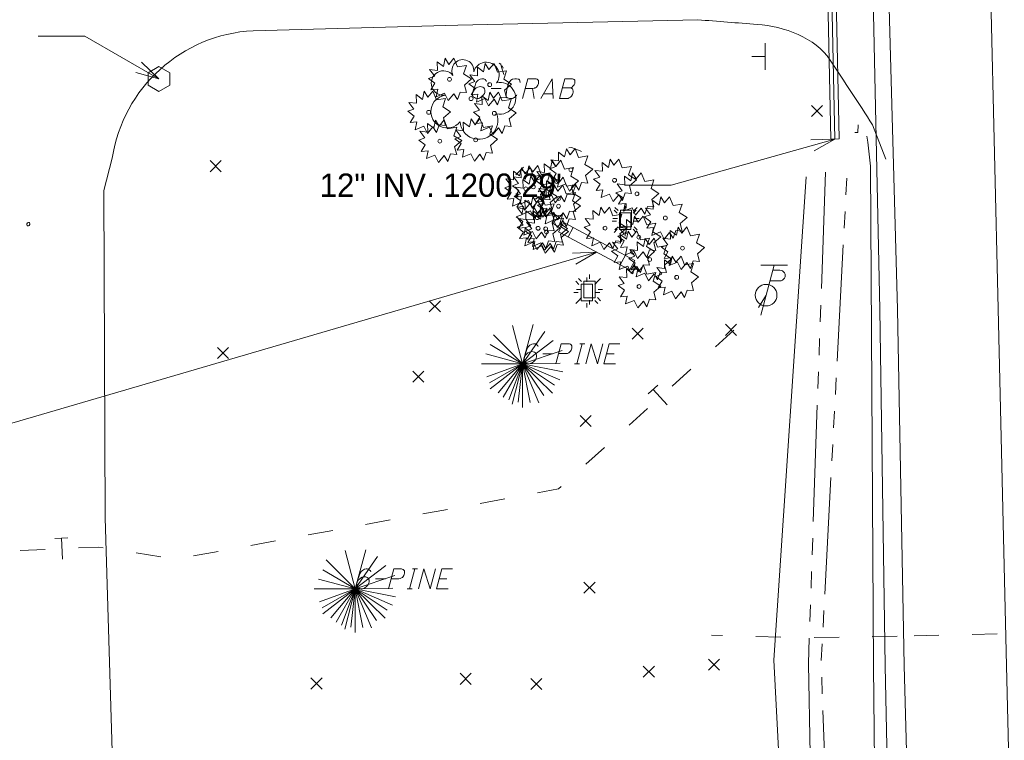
# Model space of a CAD drawing. Extents: x 2286160 to 2289356, y 637815 to 640647.
# Tile 17 of 52: x 2287262 to 2287380, y 639088 to 639175. Entities that reach past the tile are written whole.
import ezdxf

# ---------------------------------------------------------------- set-up
doc = ezdxf.new("R2010")
doc.units = 0
doc.header["$LTSCALE"] = 20
doc.header["$MEASUREMENT"] = 0
for name, pattern in [('DGN Style 1', [38.965558, 0.064835, -38.900723]), ('DGN Style 2', [64.834538, 38.900723, -25.933815]), ('DGN Style 3', [90.768354, 64.834538, -25.933815]), ('DGN Style 4', [103.800096, 51.867631, -25.933815, 0.064835, -25.933815]), ('DGN Style 5', [45.384177, 19.450361, -25.933815]), ('stream', [1.4, 0.7, -0.1, 0.1, -0.1, 0.1, -0.1, 0.1, -0.1])]:
    doc.linetypes.add(name, pattern=pattern)
for name, color, linetype, lineweight, true_color in [('DR_X_Ditch', 7, 'stream', 0, 0x40e0d0), ('DR_X_Headwall', 7, 'DGN Style 1', 0, 0x00ffa1), ('DR_X_Storm_Sewer', 7, 'DGN Style 5', 0, 0x87cefa), ('SN_X_Private', 7, 'Continuous', 0, 0xffd600), ('SV_X_Top_of_Bank', 7, 'DGN Style 2', 0, 0x548754), ('UT_X_Telecom', 7, 'Continuous', 0, 0xff8000)]:
    doc.layers.add(name, color=color, linetype=linetype, lineweight=lineweight, true_color=true_color)
for name, color, linetype, lineweight in [('DR_X_Text', 7, 'Continuous', 0), ('PM_X_Edge_Line', 2, 'Continuous', 0), ('PV_X_COP', 4, 'DGN Style 4', 0), ('PV_X_Driveway', 7, 'DGN Style 5', 0), ('PV_X_EOP', 7, 'DGN Style 3', 0), ('RD_X_Cells', 7, 'Continuous', 0), ('RD_X_Text', 7, 'Continuous', 0), ('SN_X_Public', 3, 'Continuous', 0), ('SN_X_Text', 7, 'Continuous', 0), ('SV_X_Random_Point', 7, 'Continuous', 0), ('UT_X_Gas', 2, 'Continuous', 0), ('UT_X_Misc_Cells', 7, 'Continuous', 0), ('VG_X_Cells', 3, 'Continuous', 0), ('VG_X_Flower_Bed', 3, 'DGN Style 1', 0), ('VG_X_Text', 7, 'Continuous', 0)]:
    doc.layers.add(name, color=color, linetype=linetype, lineweight=lineweight)
doc.styles.add('Slanted-Normal LS 0.50', font='font31.shx', dxfattribs={"height": 0.14})

# ---------------------------------------------------------------- blocks, each defined once
blk = doc.blocks.new('X_122')
at = {"layer": 'SV_X_Random_Point'}
for p, q in [((-0.067, -0.067), (0.067, 0.067)), ((-0.067, 0.067), (0.067, -0.067))]:
    blk.add_line(p, q, dxfattribs=at)
blk = doc.blocks.new('X_146')
at = {"layer": 'SV_X_Random_Point'}
for p, q in [((-0.067, -0.067), (0.067, 0.067)), ((-0.067, 0.067), (0.067, -0.067))]:
    blk.add_line(p, q, dxfattribs=at)
blk = doc.blocks.new('X_147')
at = {"layer": 'SV_X_Random_Point'}
for p, q in [((-0.067, -0.067), (0.067, 0.067)), ((-0.067, 0.067), (0.067, -0.067))]:
    blk.add_line(p, q, dxfattribs=at)
blk = doc.blocks.new('X_148')
at = {"layer": 'SV_X_Random_Point'}
for p, q in [((-0.067, -0.067), (0.067, 0.067)), ((-0.067, 0.067), (0.067, -0.067))]:
    blk.add_line(p, q, dxfattribs=at)
blk = doc.blocks.new('X_149')
at = {"layer": 'SV_X_Random_Point'}
for p, q in [((-0.067, -0.067), (0.067, 0.067)), ((-0.067, 0.067), (0.067, -0.067))]:
    blk.add_line(p, q, dxfattribs=at)
blk = doc.blocks.new('X_150')
at = {"layer": 'SV_X_Random_Point'}
for p, q in [((-0.067, -0.067), (0.067, 0.067)), ((-0.067, 0.067), (0.067, -0.067))]:
    blk.add_line(p, q, dxfattribs=at)
blk = doc.blocks.new('X_151')
at = {"layer": 'SV_X_Random_Point'}
for p, q in [((-0.067, -0.067), (0.067, 0.067)), ((-0.067, 0.067), (0.067, -0.067))]:
    blk.add_line(p, q, dxfattribs=at)
blk = doc.blocks.new('X_152')
at = {"layer": 'SV_X_Random_Point'}
for p, q in [((-0.067, -0.067), (0.067, 0.067)), ((-0.067, 0.067), (0.067, -0.067))]:
    blk.add_line(p, q, dxfattribs=at)
blk = doc.blocks.new('X_291')
at = {"layer": 'SV_X_Random_Point'}
for p, q in [((-0.067, -0.067), (0.067, 0.067)), ((-0.067, 0.067), (0.067, -0.067))]:
    blk.add_line(p, q, dxfattribs=at)
blk = doc.blocks.new('X_292')
at = {"layer": 'SV_X_Random_Point'}
for p, q in [((-0.067, -0.067), (0.067, 0.067)), ((-0.067, 0.067), (0.067, -0.067))]:
    blk.add_line(p, q, dxfattribs=at)
blk = doc.blocks.new('X_293')
at = {"layer": 'SV_X_Random_Point'}
for p, q in [((-0.067, -0.067), (0.067, 0.067)), ((-0.067, 0.067), (0.067, -0.067))]:
    blk.add_line(p, q, dxfattribs=at)
blk = doc.blocks.new('X_294')
at = {"layer": 'SV_X_Random_Point'}
for p, q in [((-0.067, -0.067), (0.067, 0.067)), ((-0.067, 0.067), (0.067, -0.067))]:
    blk.add_line(p, q, dxfattribs=at)
blk = doc.blocks.new('X_295')
at = {"layer": 'SV_X_Random_Point'}
for p, q in [((-0.067, -0.067), (0.067, 0.067)), ((-0.067, 0.067), (0.067, -0.067))]:
    blk.add_line(p, q, dxfattribs=at)
blk = doc.blocks.new('X_296')
at = {"layer": 'SV_X_Random_Point'}
for p, q in [((-0.067, -0.067), (0.067, 0.067)), ((-0.067, 0.067), (0.067, -0.067))]:
    blk.add_line(p, q, dxfattribs=at)
blk = doc.blocks.new('*U1777')
at = {"layer": 'VG_X_Text'}
blk.add_line((2287323.66, 639166.78), (2287323.87, 639165.55), dxfattribs=at)
at = {"layer": 'VG_X_Text', "flags": 128}
blk.add_lwpolyline([(2287322.45, 639165.55), (2287323.1, 639167.95), (2287324, 639167.95), (2287324.1, 639167.93), (2287324.21, 639167.9), (2287324.27, 639167.86), (2287324.3, 639167.82), (2287324.36, 639167.72), (2287324.38, 639167.63), (2287324.38, 639167.54), (2287324.36, 639167.38), (2287324.32, 639167.25), (2287324.29, 639167.18), (2287324.21, 639167.06), (2287324.12, 639166.93), (2287324.02, 639166.87), (2287323.95, 639166.84), (2287323.91, 639166.82), (2287323.85, 639166.8), (2287323.66, 639166.78), (2287322.77, 639166.78)], dxfattribs=at)
blk = doc.blocks.new('*U1778')
at = {"layer": 'VG_X_Text'}
blk.add_line((2287326.1, 639166.12), (2287324.99, 639166.12), dxfattribs=at)
at = {"layer": 'VG_X_Text', "flags": 128}
blk.add_lwpolyline([(2287324.64, 639165.55), (2287326.04, 639167.95), (2287326.14, 639165.55)], dxfattribs=at)
blk = doc.blocks.new('*U1779')
at = {"layer": 'VG_X_Text'}
for p, q in [((2287328.99, 639133.71), (2287329.63, 639136.11)), ((2287329.33, 639136.11), (2287329.93, 639136.11)), ((2287328.69, 639133.71), (2287329.29, 639133.71))]:
    blk.add_line(p, q, dxfattribs=at)
blk = doc.blocks.new('*U1780')
at = {"layer": 'VG_X_Text'}
blk.add_line((2287332.54, 639134.92), (2287333.47, 639134.92), dxfattribs=at)
at = {"layer": 'VG_X_Text', "flags": 128}
blk.add_lwpolyline([(2287334.17, 639136.11), (2287332.86, 639136.11), (2287332.22, 639133.71), (2287333.62, 639133.71)], dxfattribs=at)
blk = doc.blocks.new('*U1781')
at = {"layer": 'VG_X_Text'}
for p, q in [((2287308.89, 639106.67), (2287309.53, 639109.07)), ((2287309.23, 639109.07), (2287309.83, 639109.07)), ((2287308.58, 639106.67), (2287309.19, 639106.67))]:
    blk.add_line(p, q, dxfattribs=at)
blk = doc.blocks.new('*U1782')
at = {"layer": 'VG_X_Text'}
blk.add_line((2287312.44, 639107.88), (2287313.37, 639107.88), dxfattribs=at)
at = {"layer": 'VG_X_Text', "flags": 128}
blk.add_lwpolyline([(2287314.06, 639109.07), (2287312.76, 639109.07), (2287312.12, 639106.67), (2287313.52, 639106.67)], dxfattribs=at)

msp = doc.modelspace()

# ---------------------------------------------------------------- linework, layer by layer
at = {"layer": 'DR_X_Ditch', "flags": 128}
for points in [[(2287358.85, 639156.73), (2287356.81, 639097.67), (2287357.57, 639057.44), (2287360.84, 639016.39), (2287360.88, 638977.03), (2287361.77, 638936.35), (2287361.31, 638897.43), (2287362.36, 638854.59)], [(2287367.28, 638854.44), (2287363.01, 638897.16), (2287363.11, 638936.28), (2287362.35, 638977.11), (2287362.94, 639016.3), (2287359.87, 639057.73), (2287358.34, 639097.77), (2287361.5, 639157.48)]]:
    msp.add_lwpolyline(points, dxfattribs=at)
at = {"layer": 'DR_X_Headwall', "flags": 128}
msp.add_lwpolyline([(2287362.81, 639162.39), (2287362.77, 639161.47), (2287357.89, 639161.47), (2287357.86, 639162.34), (2287362.81, 639162.39)], dxfattribs=at)
at = {"layer": 'DR_X_Storm_Sewer'}
msp.add_line((2287360.5, 639160.71), (2287359.5, 639160.69), dxfattribs=at)
at = {"layer": 'DR_X_Storm_Sewer', "flags": 128}
for points in [[(2287359.5, 639160.69), (2287358.29, 639217.67)], [(2287360, 639160.7), (2287358.79, 639217.68)], [(2287360.5, 639160.71), (2287359.29, 639217.69)]]:
    msp.add_lwpolyline(points, dxfattribs=at)
at = {"layer": 'DR_X_Text'}
for p in [(2287360, 639160.7), (2287334.72, 639155.16)]:
    msp.add_line(p, (2287340.32, 639155.16), dxfattribs=at)
at = {"layer": 'DR_X_Text', "flags": 128}
msp.add_lwpolyline([(2287357.11, 639160.62), (2287360, 639160.7), (2287357.49, 639159.27)], dxfattribs=at)
at = {"layer": 'PM_X_Edge_Line', "flags": 128}
msp.add_lwpolyline([(2287364.86, 639262.14), (2287365.64, 639221.07), (2287366.4, 639180.81), (2287367.51, 639140.22), (2287368.3, 639097.48), (2287369.45, 639056.34), (2287370.12, 639016.09), (2287370.8, 638976.58), (2287371.46, 638936.48), (2287372.27, 638894.7), (2287373, 638855.63), (2287373.64, 638807.93), (2287374.33, 638763.73), (2287375.08, 638718.78), (2287375.33, 638673.69), (2287375.61, 638632.68), (2287376.13, 638587.49), (2287376.46, 638546.67), (2287376.81, 638503.82), (2287377.5, 638466.86), (2287377.45, 638424.81)], dxfattribs=at)
at = {"layer": 'PV_X_COP', "flags": 128}
msp.add_lwpolyline([(2287376.34, 639283.9), (2287376.83, 639261.06), (2287377.67, 639220.64), (2287378.63, 639181.27), (2287379.62, 639140.31), (2287380.62, 639097.44), (2287381.61, 639055.85), (2287382.27, 639015.5), (2287383.14, 638976.38), (2287383.64, 638935.65), (2287384.55, 638894.73), (2287385.52, 638854.77), (2287385.71, 638807.79), (2287386.53, 638763.81), (2287386.79, 638718.79), (2287387.45, 638672.11), (2287389.63, 638631.95), (2287388.12, 638587.45), (2287388.49, 638546.22), (2287388.86, 638504.62), (2287389.31, 638465.37), (2287389.55, 638423.86)], dxfattribs=at)
at = {"layer": 'PV_X_Driveway'}
for p, q in [((2287290.08, 639173.71), (2287314.69, 639174.36)), ((2287314.69, 639174.36), (2287343.52, 639175.02)), ((2287364.53, 639162.41), (2287366.13, 639158.29)), ((2287272.17, 639154.51), (2287273.16, 639158.41))]:
    msp.add_line(p, q, dxfattribs=at)
at = {"layer": 'PV_X_Driveway', "flags": 128}
msp.add_lwpolyline([(2287272.17, 639154.51), (2287272.32, 639115.21), (2287273.58, 639073.5)], dxfattribs=at)
at = {"layer": 'PV_X_Driveway'}
msp.add_arc((2287291.04, 639155.65), 18.09, 93.0457, 171.2442, dxfattribs=at)
msp.add_open_spline([(2287343.52, 639175.02), (2287345.9, 639174.84), (2287348.28, 639174.65), (2287350.65, 639174.47), (2287353.9, 639174.22), (2287357.63, 639172.9), (2287359.42, 639170.18), (2287361.12, 639167.59), (2287362.83, 639165), (2287364.53, 639162.41)], degree=3, knots=[0, 0, 0, 0, 0.272747, 0.272747, 0.272747, 0.645207, 0.645207, 0.645207, 1, 1, 1, 1], dxfattribs=at)
at = {"layer": 'PV_X_EOP', "flags": 128}
msp.add_lwpolyline([(2287362.77, 639262.13), (2287363.56, 639221.45), (2287364.54, 639180.91), (2287365.38, 639140.22), (2287366.04, 639097.42), (2287366.85, 639056.45), (2287367.51, 639015.53), (2287368.23, 638976.63), (2287368.94, 638936.33), (2287369.74, 638895.15), (2287370.39, 638855.41), (2287371.41, 638808.37), (2287372.05, 638763.46), (2287373.28, 638718.62), (2287373.47, 638673.87), (2287373.54, 638632.64), (2287374, 638587.11), (2287374.45, 638546.92), (2287375.74, 638503.76), (2287375.89, 638466.83), (2287375.5, 638424.82)], dxfattribs=at)
at = {"layer": 'RD_X_Cells'}
for p, q in [((2287333.83, 639151.8), (2287333.46, 639152.17)), ((2287333.94, 639152.1), (2287333.57, 639152.48)), ((2287334.79, 639152.11), (2287334.79, 639152.64)), ((2287334.9, 639152.41), (2287334.9, 639152.95)), ((2287336.12, 639152.17), (2287335.75, 639151.8)), ((2287336.24, 639152.48), (2287335.87, 639152.1)), ((2287333.75, 639150.83), (2287333.22, 639150.83)), ((2287333.86, 639151.14), (2287333.33, 639151.14)), ((2287336.37, 639150.83), (2287335.83, 639150.83)), ((2287336.48, 639151.14), (2287335.95, 639151.14)), ((2287333.83, 639149.86), (2287333.46, 639149.48)), ((2287333.94, 639150.17), (2287333.57, 639149.79)), ((2287334.79, 639149.55), (2287334.79, 639149.02)), ((2287334.9, 639149.85), (2287334.9, 639149.32)), ((2287336.12, 639149.48), (2287335.75, 639149.86)), ((2287336.24, 639149.79), (2287335.87, 639150.17)), ((2287329.22, 639143.25), (2287328.85, 639143.63)), ((2287329.54, 639143.6), (2287329.17, 639143.97)), ((2287330.19, 639143.56), (2287330.19, 639144.09)), ((2287330.51, 639143.91), (2287330.51, 639144.44)), ((2287331.52, 639143.63), (2287331.15, 639143.25)), ((2287331.84, 639143.97), (2287331.47, 639143.6)), ((2287329.46, 639142.63), (2287328.93, 639142.63)), ((2287332.08, 639142.63), (2287331.55, 639142.63)), ((2287329.14, 639142.29), (2287328.61, 639142.29)), ((2287329.22, 639141.31), (2287328.85, 639140.94)), ((2287329.54, 639141.66), (2287329.17, 639141.28)), ((2287330.51, 639141.35), (2287330.51, 639140.82)), ((2287331.52, 639140.94), (2287331.15, 639141.31)), ((2287331.76, 639142.29), (2287331.23, 639142.29)), ((2287331.84, 639141.28), (2287331.47, 639141.66)), ((2287330.19, 639141), (2287330.19, 639140.47))]:
    msp.add_line(p, q, dxfattribs=at)
at = {"layer": 'RD_X_Cells', "flags": 128}
msp.add_lwpolyline([(2287277.47, 639167.17), (2287278.77, 639166.42), (2287280.07, 639167.17), (2287280.07, 639168.67), (2287278.77, 639169.42), (2287277.47, 639168.67), (2287277.47, 639167.17)], dxfattribs=at)
for points in [[(2287334.12, 639149.83), (2287335.46, 639149.83), (2287335.46, 639151.83), (2287334.12, 639151.83), (2287334.12, 639149.83)], [(2287334.24, 639150.14), (2287335.57, 639150.14), (2287335.57, 639152.14), (2287334.24, 639152.14), (2287334.24, 639150.14)], [(2287329.84, 639141.63), (2287331.17, 639141.63), (2287331.17, 639143.63), (2287329.84, 639143.63), (2287329.84, 639141.63)], [(2287329.52, 639141.28), (2287330.85, 639141.28), (2287330.85, 639143.28), (2287329.52, 639143.28), (2287329.52, 639141.28)]]:
    msp.add_lwpolyline(points, close=True, dxfattribs=at)
at = {"layer": 'RD_X_Text'}
for p in [(2287264.27, 639173.04), (2287278.77, 639167.92)]:
    msp.add_line(p, (2287269.87, 639173.04), dxfattribs=at)
at = {"layer": 'RD_X_Text', "flags": 128}
for points in [[(2287276.69, 639169.92), (2287278.77, 639167.92), (2287276, 639168.71)], [(2287263.08, 639150.66), (2287263.19, 639150.66), (2287263.23, 639150.62), (2287263.27, 639150.53), (2287263.25, 639150.42), (2287263.16, 639150.33), (2287263.08, 639150.29), (2287262.97, 639150.29), (2287262.92, 639150.33), (2287262.88, 639150.42), (2287262.9, 639150.53), (2287262.99, 639150.62), (2287263.08, 639150.66)]]:
    msp.add_lwpolyline(points, dxfattribs=at)
at = {"layer": 'SN_X_Private'}
for p, q in [((2287326.8, 639149.55), (2287327.41, 639150.69)), ((2287335.97, 639146.13), (2287327.41, 639150.69)), ((2287335.36, 639144.99), (2287326.8, 639149.55)), ((2287327.95, 639148.94), (2287328.56, 639150.08)), ((2287334.21, 639145.6), (2287334.82, 639146.74)), ((2287335.36, 639144.99), (2287335.97, 639146.13))]:
    msp.add_line(p, q, dxfattribs=at)
at = {"layer": 'SN_X_Public'}
for p, q in [((2287351.61, 639172.22), (2287351.61, 639169.02)), ((2287351.61, 639170.62), (2287350.01, 639170.62))]:
    msp.add_line(p, q, dxfattribs=at)
at = {"layer": 'SN_X_Text'}
msp.add_line((2287331.36, 639147.11), (2287256.92, 639125.36), dxfattribs=at)
at = {"layer": 'SN_X_Text', "flags": 128}
msp.add_lwpolyline([(2287328.48, 639147), (2287331.36, 639147.11), (2287328.87, 639145.66)], dxfattribs=at)
at = {"layer": 'SV_X_Top_of_Bank', "flags": 128}
for points in [[(2287363.84, 639161.06), (2287363.97, 639160.34), (2287364.26, 639157.46), (2287364.62, 639097.36), (2287365.04, 639057.55), (2287365.58, 639016.42), (2287366.25, 638976.85), (2287366.81, 638936.04), (2287368.02, 638896.73), (2287369.31, 638854.23)], [(2287355.42, 638854.56), (2287354.85, 638898.37), (2287356.38, 638935.89), (2287356.15, 638976.98), (2287356.64, 639016.59), (2287354.77, 639057.82), (2287352.67, 639098.13), (2287356.55, 639156.18)]]:
    msp.add_lwpolyline(points, dxfattribs=at)
at = {"layer": 'UT_X_Gas'}
for p, q in [((2287346.49, 639101.08), (2287345.18, 639101.12)), ((2287353.49, 639100.87), (2287350.49, 639100.96)), ((2287367.49, 639101), (2287364.49, 639100.95)), ((2287372.49, 639101.12), (2287369.5, 639101.05)), ((2287379.49, 639101.29), (2287376.49, 639101.21)), ((2287360.49, 639100.89), (2287357.49, 639100.84))]:
    msp.add_line(p, q, dxfattribs=at)
at = {"layer": 'UT_X_Misc_Cells'}
for p, q in [((2287352.69, 639145.55), (2287351.08, 639139.55)), ((2287354.29, 639145.55), (2287351.09, 639145.55)), ((2287352.53, 639144.95), (2287353.38, 639144.95)), ((2287352.19, 639143.67), (2287353.38, 639143.67))]:
    msp.add_line(p, q, dxfattribs=at)
msp.add_circle((2287351.73, 639141.95), 1.3, dxfattribs=at)
msp.add_arc((2287353.39, 639144.31), 0.638, 268.8767, 91.1233, dxfattribs=at)
at = {"layer": 'UT_X_Telecom'}
for p, q in [((2287350.8, 639140.45), (2287351.73, 639141.95)), ((2287345.64, 639135.73), (2287347.87, 639137.74)), ((2287340.45, 639131.03), (2287342.68, 639133.05)), ((2287337.56, 639130.1), (2287338.71, 639131.14)), ((2287338.14, 639130.62), (2287339.82, 639128.77)), ((2287335.26, 639126.34), (2287337.49, 639128.35)), ((2287330.07, 639121.64), (2287332.3, 639123.65)), ((2287317.37, 639116.95), (2287320.32, 639117.49)), ((2287310.49, 639115.69), (2287313.44, 639116.23)), ((2287303.6, 639114.42), (2287306.55, 639114.97)), ((2287266.27, 639112.73), (2287267.83, 639112.79)), ((2287267.06, 639112.76), (2287267.17, 639110.26)), ((2287296.71, 639113.16), (2287299.67, 639113.7)), ((2287289.83, 639111.9), (2287292.78, 639112.44)), ((2287262.11, 639111.3), (2287265.1, 639111.42)), ((2287276.04, 639110.99), (2287279, 639110.51)), ((2287282.94, 639110.64), (2287285.9, 639111.18))]:
    msp.add_line(p, q, dxfattribs=at)
at = {"layer": 'UT_X_Telecom', "flags": 128}
for points in [[(2287324.26, 639118.21), (2287326.8, 639118.68), (2287327.11, 639118.96)], [(2287269.1, 639111.6), (2287271.56, 639111.7), (2287272.09, 639111.62)]]:
    msp.add_lwpolyline(points, dxfattribs=at)
at = {"layer": 'VG_X_Cells'}
for p, q in [((2287322.47, 639133.71), (2287321.24, 639138.32)), ((2287322.47, 639133.71), (2287323.73, 639138.41)), ((2287322.47, 639133.71), (2287325.13, 639137.6)), ((2287322.47, 639133.71), (2287318.98, 639137.2)), ((2287322.47, 639133.71), (2287326.13, 639136.52)), ((2287322.47, 639133.71), (2287318.56, 639136.01)), ((2287322.47, 639133.71), (2287327.21, 639135.32)), ((2287322.47, 639133.71), (2287318.06, 639134.89)), ((2287317.54, 639133.71), (2287322.47, 639133.71)), ((2287322.47, 639133.71), (2287318.18, 639132.15)), ((2287322.47, 639133.71), (2287318.49, 639131.43)), ((2287322.47, 639133.71), (2287318.56, 639130.72)), ((2287322.47, 639133.71), (2287319.53, 639130.24)), ((2287322.47, 639133.71), (2287320.15, 639129.7)), ((2287322.47, 639133.71), (2287320.81, 639129.37)), ((2287322.47, 639133.71), (2287321.21, 639128.85)), ((2287322.47, 639133.71), (2287321.93, 639129.12)), ((2287322.47, 639133.71), (2287326.98, 639133.8)), ((2287322.47, 639128.47), (2287322.47, 639133.71)), ((2287322.47, 639133.71), (2287323.39, 639129.07)), ((2287322.47, 639133.71), (2287324.4, 639129.04)), ((2287322.47, 639133.71), (2287325.01, 639129.92)), ((2287322.47, 639133.71), (2287326.06, 639130.19)), ((2287322.47, 639133.71), (2287326.29, 639131.16)), ((2287322.47, 639133.71), (2287326.94, 639131.77)), ((2287322.47, 639133.71), (2287327.3, 639132.75)), ((2287302.37, 639106.67), (2287301.13, 639111.29)), ((2287302.37, 639106.67), (2287303.62, 639111.37)), ((2287302.37, 639106.67), (2287305.02, 639110.56)), ((2287302.37, 639106.67), (2287298.88, 639110.16)), ((2287302.37, 639106.67), (2287306.02, 639109.48)), ((2287302.37, 639106.67), (2287298.46, 639108.97)), ((2287302.37, 639106.67), (2287307.1, 639108.28)), ((2287302.37, 639106.67), (2287297.95, 639107.86)), ((2287297.43, 639106.67), (2287302.37, 639106.67)), ((2287302.37, 639106.67), (2287298.08, 639105.11)), ((2287302.37, 639106.67), (2287298.38, 639104.39)), ((2287302.37, 639106.67), (2287298.46, 639103.68)), ((2287302.37, 639106.67), (2287299.42, 639103.21)), ((2287302.37, 639106.67), (2287300.05, 639102.66)), ((2287302.37, 639106.67), (2287300.7, 639102.33)), ((2287302.37, 639106.67), (2287301.1, 639101.82)), ((2287302.37, 639106.67), (2287301.83, 639102.08)), ((2287302.37, 639106.67), (2287306.88, 639106.76)), ((2287302.37, 639101.43), (2287302.37, 639106.67)), ((2287302.37, 639106.67), (2287303.29, 639102.04)), ((2287302.37, 639106.67), (2287304.3, 639102)), ((2287302.37, 639106.67), (2287304.9, 639102.88)), ((2287302.37, 639106.67), (2287305.96, 639103.15)), ((2287302.37, 639106.67), (2287306.19, 639104.12)), ((2287302.37, 639106.67), (2287306.83, 639104.73)), ((2287302.37, 639106.67), (2287307.2, 639105.71))]:
    msp.add_line(p, q, dxfattribs=at)
at = {"layer": 'VG_X_Cells', "flags": 128}
for points in [[(2287313.61, 639169.67), (2287314.21, 639170.41), (2287314.63, 639169.36), (2287315.72, 639169.54), (2287315.38, 639168.53), (2287316.32, 639167.93), (2287315.47, 639167.19), (2287315.72, 639166.28), (2287314.96, 639166.35), (2287314.64, 639165.44), (2287314.21, 639166.13), (2287313.53, 639165.31), (2287313.1, 639166.2), (2287312.08, 639165.77), (2287312.28, 639166.71), (2287311.46, 639166.63), (2287311.94, 639167.42), (2287311.17, 639167.98), (2287311.91, 639168.25), (2287311.3, 639169.05), (2287312.23, 639168.94), (2287312.2, 639169.98), (2287312.96, 639169.41), (2287313.16, 639170.4), (2287313.61, 639169.67)], [(2287318.43, 639169.04), (2287319.04, 639169.78), (2287319.45, 639168.72), (2287320.54, 639168.9), (2287320.2, 639167.89), (2287321.15, 639167.3), (2287320.29, 639166.56), (2287320.54, 639165.65), (2287319.79, 639165.72), (2287319.46, 639164.8), (2287319.04, 639165.5), (2287318.36, 639164.68), (2287317.93, 639165.57), (2287316.91, 639165.14), (2287317.1, 639166.08), (2287316.29, 639165.99), (2287316.76, 639166.78), (2287315.99, 639167.35), (2287316.73, 639167.62), (2287316.13, 639168.42), (2287317.06, 639168.31), (2287317.03, 639169.35), (2287317.78, 639168.78), (2287317.99, 639169.76), (2287318.43, 639169.04)], [(2287311.1, 639165.72), (2287311.7, 639166.46), (2287312.12, 639165.4), (2287313.21, 639165.58), (2287312.87, 639164.57), (2287313.82, 639163.98), (2287312.96, 639163.24), (2287313.21, 639162.33), (2287312.46, 639162.4), (2287312.13, 639161.48), (2287311.7, 639162.17), (2287311.03, 639161.36), (2287310.6, 639162.24), (2287309.58, 639161.81), (2287309.77, 639162.76), (2287308.96, 639162.67), (2287309.43, 639163.46), (2287308.66, 639164.03), (2287309.4, 639164.29), (2287308.79, 639165.1), (2287309.73, 639164.99), (2287309.7, 639166.03), (2287310.45, 639165.46), (2287310.66, 639166.44), (2287311.1, 639165.72)], [(2287318.98, 639165.59), (2287319.59, 639166.33), (2287320, 639165.28), (2287321.1, 639165.46), (2287320.76, 639164.44), (2287321.7, 639163.85), (2287320.85, 639163.11), (2287321.1, 639162.2), (2287320.34, 639162.27), (2287320.02, 639161.36), (2287319.59, 639162.05), (2287318.91, 639161.23), (2287318.48, 639162.12), (2287317.46, 639161.69), (2287317.65, 639162.63), (2287316.84, 639162.55), (2287317.32, 639163.34), (2287316.55, 639163.91), (2287317.29, 639164.17), (2287316.68, 639164.97), (2287317.61, 639164.86), (2287317.58, 639165.9), (2287318.33, 639165.33), (2287318.54, 639166.32), (2287318.98, 639165.59)], [(2287312.44, 639162.26), (2287313.04, 639162.99), (2287313.46, 639161.94), (2287314.55, 639162.12), (2287314.21, 639161.1), (2287315.16, 639160.51), (2287314.3, 639159.78), (2287314.55, 639158.86), (2287313.8, 639158.93), (2287313.47, 639158.02), (2287313.04, 639158.71), (2287312.37, 639157.89), (2287311.94, 639158.78), (2287310.92, 639158.35), (2287311.11, 639159.29), (2287310.3, 639159.21), (2287310.77, 639160), (2287310, 639160.56), (2287310.74, 639160.83), (2287310.13, 639161.63), (2287311.07, 639161.52), (2287311.04, 639162.56), (2287311.79, 639161.99), (2287312, 639162.98), (2287312.44, 639162.26)], [(2287316.75, 639162.42), (2287317.35, 639163.15), (2287317.77, 639162.1), (2287318.86, 639162.28), (2287318.52, 639161.27), (2287319.47, 639160.67), (2287318.61, 639159.94), (2287318.86, 639159.02), (2287318.11, 639159.09), (2287317.78, 639158.18), (2287317.35, 639158.87), (2287316.67, 639158.05), (2287316.25, 639158.94), (2287315.23, 639158.51), (2287315.42, 639159.45), (2287314.61, 639159.37), (2287315.08, 639160.16), (2287314.31, 639160.73), (2287315.05, 639160.99), (2287314.44, 639161.79), (2287315.37, 639161.68), (2287315.34, 639162.72), (2287316.1, 639162.15), (2287316.3, 639163.14), (2287316.75, 639162.42)], [(2287328.17, 639158.81), (2287328.78, 639159.55), (2287329.19, 639158.5), (2287330.29, 639158.68), (2287329.95, 639157.66), (2287330.89, 639157.07), (2287330.04, 639156.33), (2287330.29, 639155.42), (2287329.53, 639155.49), (2287329.21, 639154.58), (2287328.78, 639155.27), (2287328.1, 639154.45), (2287327.67, 639155.34), (2287326.65, 639154.91), (2287326.85, 639155.85), (2287326.03, 639155.77), (2287326.51, 639156.56), (2287325.74, 639157.12), (2287326.48, 639157.39), (2287325.87, 639158.19), (2287326.8, 639158.08), (2287326.77, 639159.12), (2287327.52, 639158.55), (2287327.73, 639159.54), (2287328.17, 639158.81)], [(2287326.47, 639157.41), (2287327.08, 639158.15), (2287327.49, 639157.09), (2287328.58, 639157.27), (2287328.25, 639156.26), (2287329.19, 639155.67), (2287328.33, 639154.93), (2287328.58, 639154.02), (2287327.83, 639154.09), (2287327.51, 639153.17), (2287327.08, 639153.87), (2287326.4, 639153.05), (2287325.97, 639153.94), (2287324.95, 639153.51), (2287325.14, 639154.45), (2287324.33, 639154.36), (2287324.8, 639155.15), (2287324.04, 639155.72), (2287324.77, 639155.99), (2287324.17, 639156.79), (2287325.1, 639156.68), (2287325.07, 639157.72), (2287325.82, 639157.15), (2287326.03, 639158.13), (2287326.47, 639157.41)], [(2287333.43, 639157.56), (2287334.04, 639158.3), (2287334.45, 639157.24), (2287335.55, 639157.42), (2287335.21, 639156.41), (2287336.15, 639155.82), (2287335.3, 639155.08), (2287335.55, 639154.17), (2287334.79, 639154.24), (2287334.47, 639153.32), (2287334.04, 639154.02), (2287333.36, 639153.2), (2287332.93, 639154.09), (2287331.91, 639153.66), (2287332.1, 639154.6), (2287331.29, 639154.51), (2287331.77, 639155.3), (2287331, 639155.87), (2287331.74, 639156.14), (2287331.13, 639156.94), (2287332.06, 639156.83), (2287332.03, 639157.87), (2287332.78, 639157.3), (2287332.99, 639158.28), (2287333.43, 639157.56)], [(2287322.76, 639156.53), (2287323.37, 639157.27), (2287323.78, 639156.21), (2287324.87, 639156.39), (2287324.53, 639155.38), (2287325.48, 639154.79), (2287324.62, 639154.05), (2287324.87, 639153.14), (2287324.12, 639153.21), (2287323.79, 639152.29), (2287323.37, 639152.99), (2287322.69, 639152.17), (2287322.26, 639153.06), (2287321.24, 639152.63), (2287321.43, 639153.57), (2287320.62, 639153.48), (2287321.09, 639154.27), (2287320.32, 639154.84), (2287321.06, 639155.11), (2287320.46, 639155.91), (2287321.39, 639155.8), (2287321.36, 639156.84), (2287322.11, 639156.27), (2287322.32, 639157.25), (2287322.76, 639156.53)], [(2287323.68, 639156.78), (2287324.28, 639157.51), (2287324.7, 639156.46), (2287325.79, 639156.64), (2287325.45, 639155.63), (2287326.4, 639155.03), (2287325.54, 639154.3), (2287325.79, 639153.38), (2287325.04, 639153.45), (2287324.71, 639152.54), (2287324.28, 639153.23), (2287323.6, 639152.41), (2287323.18, 639153.3), (2287322.16, 639152.87), (2287322.35, 639153.81), (2287321.54, 639153.73), (2287322.01, 639154.52), (2287321.24, 639155.09), (2287321.98, 639155.35), (2287321.37, 639156.15), (2287322.3, 639156.04), (2287322.27, 639157.08), (2287323.03, 639156.51), (2287323.23, 639157.5), (2287323.68, 639156.78)], [(2287336.13, 639155.93), (2287336.73, 639156.66), (2287337.15, 639155.61), (2287338.24, 639155.79), (2287337.9, 639154.78), (2287338.85, 639154.18), (2287337.99, 639153.45), (2287338.24, 639152.54), (2287337.49, 639152.6), (2287337.16, 639151.69), (2287336.73, 639152.38), (2287336.05, 639151.57), (2287335.63, 639152.45), (2287334.61, 639152.02), (2287334.8, 639152.96), (2287333.99, 639152.88), (2287334.46, 639153.67), (2287333.69, 639154.24), (2287334.43, 639154.5), (2287333.82, 639155.31), (2287334.75, 639155.2), (2287334.72, 639156.23), (2287335.48, 639155.67), (2287335.68, 639156.65), (2287336.13, 639155.93)], [(2287323.91, 639155.54), (2287324.51, 639156.28), (2287324.93, 639155.23), (2287326.02, 639155.41), (2287325.68, 639154.39), (2287326.63, 639153.8), (2287325.77, 639153.06), (2287326.02, 639152.15), (2287325.27, 639152.22), (2287324.94, 639151.31), (2287324.51, 639152), (2287323.83, 639151.18), (2287323.41, 639152.07), (2287322.39, 639151.64), (2287322.58, 639152.58), (2287321.77, 639152.5), (2287322.24, 639153.29), (2287321.47, 639153.85), (2287322.21, 639154.12), (2287321.6, 639154.92), (2287322.53, 639154.81), (2287322.5, 639155.85), (2287323.26, 639155.28), (2287323.46, 639156.27), (2287323.91, 639155.54)], [(2287326.73, 639155.37), (2287327.34, 639156.11), (2287327.75, 639155.05), (2287328.85, 639155.23), (2287328.51, 639154.22), (2287329.45, 639153.63), (2287328.6, 639152.89), (2287328.85, 639151.98), (2287328.09, 639152.05), (2287327.77, 639151.13), (2287327.34, 639151.83), (2287326.66, 639151.01), (2287326.23, 639151.9), (2287325.21, 639151.47), (2287325.4, 639152.41), (2287324.59, 639152.32), (2287325.07, 639153.11), (2287324.3, 639153.68), (2287325.04, 639153.95), (2287324.43, 639154.75), (2287325.36, 639154.64), (2287325.33, 639155.68), (2287326.08, 639155.11), (2287326.29, 639156.09), (2287326.73, 639155.37)], [(2287326.69, 639154.44), (2287327.3, 639155.17), (2287327.71, 639154.12), (2287328.81, 639154.3), (2287328.47, 639153.29), (2287329.41, 639152.69), (2287328.56, 639151.96), (2287328.81, 639151.04), (2287328.05, 639151.11), (2287327.73, 639150.2), (2287327.3, 639150.89), (2287326.62, 639150.07), (2287326.19, 639150.96), (2287325.17, 639150.53), (2287325.37, 639151.47), (2287324.55, 639151.39), (2287325.03, 639152.18), (2287324.26, 639152.75), (2287325, 639153.01), (2287324.39, 639153.81), (2287325.32, 639153.7), (2287325.29, 639154.74), (2287326.04, 639154.17), (2287326.25, 639155.16), (2287326.69, 639154.44)], [(2287324.15, 639153.06), (2287324.75, 639153.79), (2287325.17, 639152.74), (2287326.26, 639152.92), (2287325.92, 639151.91), (2287326.87, 639151.31), (2287326.01, 639150.58), (2287326.26, 639149.67), (2287325.51, 639149.73), (2287325.18, 639148.82), (2287324.75, 639149.51), (2287324.08, 639148.7), (2287323.65, 639149.58), (2287322.63, 639149.15), (2287322.82, 639150.09), (2287322.01, 639150.01), (2287322.48, 639150.8), (2287321.71, 639151.37), (2287322.45, 639151.63), (2287321.85, 639152.44), (2287322.78, 639152.33), (2287322.75, 639153.36), (2287323.5, 639152.8), (2287323.71, 639153.78), (2287324.15, 639153.06)], [(2287339.53, 639153.03), (2287340.14, 639153.76), (2287340.55, 639152.71), (2287341.64, 639152.89), (2287341.3, 639151.88), (2287342.25, 639151.28), (2287341.39, 639150.55), (2287341.64, 639149.63), (2287340.89, 639149.7), (2287340.56, 639148.79), (2287340.14, 639149.48), (2287339.46, 639148.66), (2287339.03, 639149.55), (2287338.01, 639149.12), (2287338.2, 639150.06), (2287337.39, 639149.98), (2287337.86, 639150.77), (2287337.09, 639151.34), (2287337.83, 639151.6), (2287337.23, 639152.4), (2287338.16, 639152.29), (2287338.13, 639153.33), (2287338.88, 639152.76), (2287339.09, 639153.75), (2287339.53, 639153.03)], [(2287324.25, 639151.79), (2287324.85, 639152.52), (2287325.27, 639151.47), (2287326.36, 639151.65), (2287326.02, 639150.64), (2287326.96, 639150.04), (2287326.11, 639149.31), (2287326.36, 639148.39), (2287325.6, 639148.46), (2287325.28, 639147.55), (2287324.85, 639148.24), (2287324.17, 639147.42), (2287323.74, 639148.31), (2287322.72, 639147.88), (2287322.92, 639148.82), (2287322.1, 639148.74), (2287322.58, 639149.53), (2287321.81, 639150.1), (2287322.55, 639150.36), (2287321.94, 639151.16), (2287322.87, 639151.05), (2287322.84, 639152.09), (2287323.6, 639151.52), (2287323.8, 639152.51), (2287324.25, 639151.79)], [(2287325.17, 639151.72), (2287325.77, 639152.45), (2287326.19, 639151.4), (2287327.28, 639151.58), (2287326.94, 639150.57), (2287327.88, 639149.97), (2287327.03, 639149.24), (2287327.28, 639148.32), (2287326.52, 639148.39), (2287326.2, 639147.48), (2287325.77, 639148.17), (2287325.09, 639147.35), (2287324.66, 639148.24), (2287323.64, 639147.81), (2287323.84, 639148.75), (2287323.02, 639148.67), (2287323.5, 639149.46), (2287322.73, 639150.03), (2287323.47, 639150.29), (2287322.86, 639151.09), (2287323.79, 639150.98), (2287323.76, 639152.02), (2287324.52, 639151.45), (2287324.72, 639152.44), (2287325.17, 639151.72)], [(2287325.25, 639151.34), (2287325.86, 639152.07), (2287326.27, 639151.02), (2287327.37, 639151.2), (2287327.03, 639150.19), (2287327.97, 639149.59), (2287327.12, 639148.86), (2287327.37, 639147.95), (2287326.61, 639148.02), (2287326.29, 639147.1), (2287325.86, 639147.79), (2287325.18, 639146.98), (2287324.75, 639147.86), (2287323.73, 639147.43), (2287323.92, 639148.38), (2287323.11, 639148.29), (2287323.59, 639149.08), (2287322.82, 639149.65), (2287323.56, 639149.91), (2287322.95, 639150.72), (2287323.88, 639150.61), (2287323.85, 639151.65), (2287324.6, 639151.08), (2287324.81, 639152.06), (2287325.25, 639151.34)], [(2287332.3, 639151.8), (2287332.9, 639152.53), (2287333.32, 639151.48), (2287334.41, 639151.66), (2287334.07, 639150.65), (2287335.02, 639150.05), (2287334.16, 639149.32), (2287334.41, 639148.4), (2287333.66, 639148.47), (2287333.33, 639147.56), (2287332.9, 639148.25), (2287332.23, 639147.43), (2287331.8, 639148.32), (2287330.78, 639147.89), (2287330.97, 639148.83), (2287330.16, 639148.75), (2287330.63, 639149.54), (2287329.86, 639150.11), (2287330.6, 639150.37), (2287330, 639151.17), (2287330.93, 639151.06), (2287330.9, 639152.1), (2287331.65, 639151.53), (2287331.86, 639152.52), (2287332.3, 639151.8)], [(2287336.36, 639150.72), (2287336.96, 639151.45), (2287337.38, 639150.4), (2287338.47, 639150.58), (2287338.13, 639149.57), (2287339.08, 639148.97), (2287338.22, 639148.24), (2287338.47, 639147.32), (2287337.72, 639147.39), (2287337.39, 639146.48), (2287336.96, 639147.17), (2287336.28, 639146.35), (2287335.86, 639147.24), (2287334.84, 639146.81), (2287335.03, 639147.75), (2287334.22, 639147.67), (2287334.69, 639148.46), (2287333.92, 639149.03), (2287334.66, 639149.29), (2287334.05, 639150.09), (2287334.98, 639149.98), (2287334.95, 639151.02), (2287335.71, 639150.45), (2287335.91, 639151.44), (2287336.36, 639150.72)], [(2287335.6, 639148.93), (2287336.2, 639149.66), (2287336.62, 639148.61), (2287337.71, 639148.79), (2287337.37, 639147.78), (2287338.32, 639147.18), (2287337.46, 639146.45), (2287337.71, 639145.54), (2287336.96, 639145.6), (2287336.63, 639144.69), (2287336.2, 639145.38), (2287335.52, 639144.57), (2287335.1, 639145.45), (2287334.08, 639145.02), (2287334.27, 639145.96), (2287333.46, 639145.88), (2287333.93, 639146.67), (2287333.16, 639147.24), (2287333.9, 639147.5), (2287333.29, 639148.31), (2287334.22, 639148.2), (2287334.19, 639149.23), (2287334.95, 639148.67), (2287335.15, 639149.65), (2287335.6, 639148.93)], [(2287341.61, 639149.4), (2287342.21, 639150.14), (2287342.63, 639149.08), (2287343.72, 639149.26), (2287343.38, 639148.25), (2287344.32, 639147.66), (2287343.47, 639146.92), (2287343.72, 639146.01), (2287342.96, 639146.08), (2287342.64, 639145.16), (2287342.21, 639145.86), (2287341.53, 639145.04), (2287341.1, 639145.93), (2287340.08, 639145.5), (2287340.28, 639146.44), (2287339.46, 639146.35), (2287339.94, 639147.14), (2287339.17, 639147.71), (2287339.91, 639147.98), (2287339.3, 639148.78), (2287340.23, 639148.67), (2287340.2, 639149.71), (2287340.96, 639149.14), (2287341.16, 639150.12), (2287341.61, 639149.4)], [(2287337.66, 639148.05), (2287338.26, 639148.79), (2287338.68, 639147.73), (2287339.77, 639147.91), (2287339.43, 639146.9), (2287340.37, 639146.31), (2287339.52, 639145.57), (2287339.77, 639144.66), (2287339.01, 639144.73), (2287338.69, 639143.81), (2287338.26, 639144.51), (2287337.58, 639143.69), (2287337.15, 639144.58), (2287336.13, 639144.15), (2287336.33, 639145.09), (2287335.51, 639145), (2287335.99, 639145.79), (2287335.22, 639146.36), (2287335.96, 639146.63), (2287335.35, 639147.43), (2287336.28, 639147.32), (2287336.25, 639148.36), (2287337.01, 639147.79), (2287337.21, 639148.77), (2287337.66, 639148.05)], [(2287340.9, 639145.9), (2287341.51, 639146.63), (2287341.92, 639145.58), (2287343.02, 639145.76), (2287342.68, 639144.75), (2287343.62, 639144.15), (2287342.77, 639143.42), (2287343.02, 639142.5), (2287342.26, 639142.57), (2287341.94, 639141.66), (2287341.51, 639142.35), (2287340.83, 639141.53), (2287340.4, 639142.42), (2287339.38, 639141.99), (2287339.58, 639142.93), (2287338.76, 639142.85), (2287339.24, 639143.64), (2287338.47, 639144.21), (2287339.21, 639144.47), (2287338.6, 639145.27), (2287339.53, 639145.16), (2287339.5, 639146.2), (2287340.25, 639145.63), (2287340.46, 639146.62), (2287340.9, 639145.9)], [(2287336.38, 639144.79), (2287336.98, 639145.53), (2287337.4, 639144.48), (2287338.49, 639144.66), (2287338.15, 639143.65), (2287339.09, 639143.05), (2287338.24, 639142.31), (2287338.49, 639141.4), (2287337.73, 639141.47), (2287337.41, 639140.56), (2287336.98, 639141.25), (2287336.3, 639140.43), (2287335.87, 639141.32), (2287334.85, 639140.89), (2287335.05, 639141.83), (2287334.23, 639141.75), (2287334.71, 639142.54), (2287333.94, 639143.1), (2287334.68, 639143.37), (2287334.07, 639144.17), (2287335, 639144.06), (2287334.97, 639145.1), (2287335.73, 639144.53), (2287335.93, 639145.52), (2287336.38, 639144.79)]]:
    msp.add_lwpolyline(points, dxfattribs=at)
at = {"layer": 'VG_X_Cells'}
for centre, radius in [((2287313.69, 639167.87), 0.23), ((2287318.52, 639167.23), 0.23), ((2287316.27, 639165.55), 0.24), ((2287311.18, 639163.91), 0.23), ((2287319.07, 639163.79), 0.23), ((2287312.52, 639160.45), 0.23), ((2287316.83, 639160.61), 0.23), ((2287328.26, 639157.01), 0.23), ((2287326.56, 639155.6), 0.23), ((2287333.52, 639155.75), 0.23), ((2287322.85, 639154.72), 0.23), ((2287323.76, 639154.97), 0.23), ((2287336.21, 639154.12), 0.23), ((2287323.99, 639153.73), 0.23), ((2287326.82, 639153.56), 0.23), ((2287326.78, 639152.63), 0.23), ((2287324.23, 639151.25), 0.23), ((2287339.62, 639151.22), 0.23), ((2287324.33, 639149.98), 0.23), ((2287325.25, 639149.91), 0.23), ((2287325.34, 639149.53), 0.23), ((2287332.38, 639149.99), 0.23), ((2287336.44, 639148.91), 0.23), ((2287335.68, 639147.12), 0.23), ((2287341.69, 639147.59), 0.23), ((2287337.74, 639146.24), 0.23), ((2287340.99, 639144.09), 0.23), ((2287336.46, 639142.99), 0.23)]:
    msp.add_circle(centre, radius, dxfattribs=at)
for centre, radius, start, end in [((2287315.29, 639168.92), 1.32, 354.0047, 205.9741), ((2287318.1, 639168.38), 1.55, 323.83, 165.0376), ((2287312.96, 639167.42), 1.47, 39.0625, 279.5412), ((2287319.73, 639165.59), 1.91, 259.1453, 101.4596), ((2287313.42, 639164), 1.97, 96.1722, 320.5737), ((2287317.22, 639162.95), 2.28, 184.9476, 19.4572)]:
    msp.add_arc(centre, radius, start, end, dxfattribs=at)
at = {"layer": 'VG_X_Flower_Bed'}
for p, q in [((2287319.65, 639169.8), (2287319.84, 639169.7)), ((2287320.02, 639169.5), (2287320.14, 639169.22)), ((2287328.02, 639159.65), (2287328.34, 639159.67)), ((2287321.67, 639156.39), (2287322.99, 639157.78))]:
    msp.add_line(p, q, dxfattribs=at)
for points, knots in [([(2287319.84, 639169.7), (2287320.44, 639167.72), (2287321.03, 639165.74), (2287321.63, 639163.76), (2287321.95, 639162.69), (2287321.43, 639161.63), (2287320.65, 639160.57), (2287319.7, 639159.29), (2287318.54, 639158.78), (2287317.33, 639158.3), (2287315.65, 639157.64), (2287313.47, 639157.09), (2287311.81, 639158.75), (2287310.09, 639160.46), (2287309.37, 639162.22), (2287309.4, 639163.95), (2287309.42, 639165.92), (2287310.06, 639169.94), (2287312.24, 639169.84), (2287314.83, 639169.73), (2287317.42, 639169.61), (2287320.02, 639169.5)], [0, 0, 0, 0, 0.158468, 0.158468, 0.158468, 0.243678, 0.243678, 0.243678, 0.3464, 0.3464, 0.3464, 0.48775, 0.48775, 0.48775, 0.634277, 0.634277, 0.634277, 0.801342, 0.801342, 0.801342, 1, 1, 1, 1]), ([(2287328.34, 639159.67), (2287331.09, 639158.59), (2287333.83, 639157.51), (2287336.57, 639156.43), (2287339.89, 639155.12), (2287341.82, 639151.22), (2287343.36, 639148.18), (2287344.26, 639146.38), (2287344.43, 639143.68), (2287342.52, 639141.92), (2287339.95, 639139.57), (2287337.09, 639138.91), (2287334.48, 639139.26), (2287330.47, 639139.81), (2287326.49, 639141.11), (2287322.61, 639144.68), (2287320.66, 639146.47), (2287318.45, 639148.28), (2287319.26, 639150.32), (2287320.06, 639152.34), (2287320.87, 639154.37), (2287321.67, 639156.39)], [0, 0, 0, 0, 0.146324, 0.146324, 0.146324, 0.322986, 0.322986, 0.322986, 0.427417, 0.427417, 0.427417, 0.567464, 0.567464, 0.567464, 0.783286, 0.783286, 0.783286, 0.891854, 0.891854, 0.891854, 1, 1, 1, 1])]:
    msp.add_open_spline(points, degree=3, knots=knots, dxfattribs=at)
at = {"layer": 'VG_X_Text'}
for p, q in [((2287318.71, 639166.76), (2287319.88, 639166.76)), ((2287324.91, 639134.92), (2287326.08, 639134.92)), ((2287304.81, 639107.88), (2287305.98, 639107.88))]:
    msp.add_line(p, q, dxfattribs=at)
at = {"layer": 'VG_X_Text', "flags": 128}
for points in [[(2287318.13, 639167.61), (2287318.09, 639167.71), (2287317.96, 639167.86), (2287317.82, 639167.93), (2287317.71, 639167.95), (2287317.58, 639167.95), (2287317.39, 639167.91), (2287317.14, 639167.78), (2287316.97, 639167.63), (2287316.86, 639167.46), (2287316.75, 639167.14), (2287316.58, 639166.67), (2287316.48, 639166.31), (2287316.46, 639166.18), (2287316.44, 639166.06), (2287316.46, 639165.93), (2287316.52, 639165.8), (2287316.58, 639165.74), (2287316.67, 639165.67), (2287316.8, 639165.59), (2287316.97, 639165.55), (2287317.07, 639165.55), (2287317.16, 639165.57), (2287317.28, 639165.61), (2287317.41, 639165.68), (2287317.63, 639165.84), (2287317.79, 639166.01), (2287317.88, 639166.16), (2287317.92, 639166.27), (2287317.94, 639166.36), (2287317.94, 639166.59), (2287317.88, 639166.74), (2287317.8, 639166.86), (2287317.69, 639166.93), (2287317.52, 639166.99), (2287317.39, 639167.01), (2287317.24, 639166.99), (2287317.11, 639166.95), (2287316.9, 639166.86), (2287316.77, 639166.74), (2287316.65, 639166.63), (2287316.56, 639166.48), (2287316.5, 639166.36)], [(2287322.19, 639167.48), (2287322.15, 639167.69), (2287322.09, 639167.8), (2287322.02, 639167.88), (2287321.94, 639167.91), (2287321.75, 639167.95), (2287321.55, 639167.95), (2287321.26, 639167.88), (2287321.07, 639167.76), (2287320.98, 639167.67), (2287320.87, 639167.54), (2287320.75, 639167.33), (2287320.64, 639166.95), (2287320.56, 639166.67), (2287320.49, 639166.04), (2287320.51, 639165.82), (2287320.54, 639165.72), (2287320.66, 639165.63), (2287320.77, 639165.59), (2287320.9, 639165.55), (2287321.07, 639165.55), (2287321.24, 639165.57), (2287321.32, 639165.59), (2287321.39, 639165.63), (2287321.49, 639165.7), (2287321.6, 639165.8), (2287321.72, 639165.91), (2287321.79, 639166.01)], [(2287328.27, 639166.86), (2287328.41, 639166.95), (2287328.52, 639167.06), (2287328.56, 639167.1), (2287328.61, 639167.18), (2287328.65, 639167.23), (2287328.73, 639167.37), (2287328.75, 639167.42), (2287328.76, 639167.5), (2287328.76, 639167.61), (2287328.76, 639167.71), (2287328.73, 639167.78), (2287328.65, 639167.86), (2287328.58, 639167.9), (2287328.54, 639167.91), (2287328.46, 639167.95), (2287327.54, 639167.95), (2287326.89, 639165.55), (2287327.93, 639165.55), (2287328.08, 639165.63), (2287328.22, 639165.72), (2287328.33, 639165.84), (2287328.46, 639166.04), (2287328.52, 639166.16), (2287328.56, 639166.33), (2287328.56, 639166.44), (2287328.52, 639166.61), (2287328.46, 639166.72), (2287328.27, 639166.86), (2287327.23, 639166.86)], [(2287324.32, 639135.77), (2287324.29, 639135.87), (2287324.15, 639136.02), (2287324.02, 639136.09), (2287323.91, 639136.11), (2287323.77, 639136.11), (2287323.59, 639136.07), (2287323.34, 639135.94), (2287323.17, 639135.79), (2287323.06, 639135.62), (2287322.94, 639135.3), (2287322.77, 639134.83), (2287322.68, 639134.47), (2287322.66, 639134.33), (2287322.64, 639134.22), (2287322.66, 639134.09), (2287322.72, 639133.96), (2287322.77, 639133.9), (2287322.87, 639133.82), (2287323, 639133.75), (2287323.17, 639133.71), (2287323.26, 639133.71), (2287323.36, 639133.73), (2287323.47, 639133.77), (2287323.6, 639133.84), (2287323.83, 639133.99), (2287323.98, 639134.16), (2287324.08, 639134.32), (2287324.11, 639134.43), (2287324.13, 639134.52), (2287324.13, 639134.75), (2287324.08, 639134.9), (2287324, 639135.01), (2287323.89, 639135.09), (2287323.72, 639135.15), (2287323.59, 639135.17), (2287323.43, 639135.15), (2287323.3, 639135.11), (2287323.09, 639135.01), (2287322.96, 639134.9), (2287322.85, 639134.79), (2287322.75, 639134.64), (2287322.7, 639134.52)], [(2287326.46, 639133.71), (2287327.1, 639136.11), (2287328.01, 639136.11), (2287328.1, 639136.09), (2287328.22, 639136.05), (2287328.27, 639136.02), (2287328.31, 639135.98), (2287328.37, 639135.88), (2287328.39, 639135.79), (2287328.39, 639135.64), (2287328.33, 639135.41), (2287328.29, 639135.34), (2287328.22, 639135.22), (2287328.12, 639135.09), (2287328.03, 639135.03), (2287327.95, 639135), (2287327.86, 639134.96), (2287327.69, 639134.94), (2287326.78, 639134.94)], [(2287330.05, 639133.71), (2287330.69, 639136.11), (2287331.47, 639133.71), (2287332.11, 639136.11)], [(2287304.22, 639108.73), (2287304.18, 639108.83), (2287304.05, 639108.98), (2287303.92, 639109.05), (2287303.8, 639109.07), (2287303.67, 639109.07), (2287303.48, 639109.03), (2287303.24, 639108.9), (2287303.07, 639108.75), (2287302.95, 639108.58), (2287302.84, 639108.26), (2287302.67, 639107.79), (2287302.58, 639107.43), (2287302.56, 639107.3), (2287302.54, 639107.18), (2287302.56, 639107.05), (2287302.61, 639106.92), (2287302.67, 639106.86), (2287302.76, 639106.79), (2287302.9, 639106.71), (2287303.07, 639106.67), (2287303.16, 639106.67), (2287303.26, 639106.69), (2287303.37, 639106.73), (2287303.5, 639106.81), (2287303.73, 639106.96), (2287303.88, 639107.13), (2287303.97, 639107.28), (2287304.01, 639107.39), (2287304.03, 639107.49), (2287304.03, 639107.71), (2287303.97, 639107.86), (2287303.9, 639107.98), (2287303.79, 639108.05), (2287303.62, 639108.11), (2287303.48, 639108.13), (2287303.33, 639108.11), (2287303.2, 639108.07), (2287302.99, 639107.98), (2287302.86, 639107.86), (2287302.75, 639107.75), (2287302.65, 639107.6), (2287302.59, 639107.49)], [(2287306.36, 639106.67), (2287307, 639109.07), (2287307.9, 639109.07), (2287308, 639109.05), (2287308.11, 639109.02), (2287308.17, 639108.98), (2287308.21, 639108.94), (2287308.26, 639108.85), (2287308.28, 639108.75), (2287308.28, 639108.6), (2287308.23, 639108.37), (2287308.19, 639108.3), (2287308.11, 639108.18), (2287308.02, 639108.05), (2287307.92, 639108), (2287307.85, 639107.96), (2287307.75, 639107.92), (2287307.58, 639107.9), (2287306.68, 639107.9)], [(2287309.95, 639106.67), (2287310.59, 639109.07), (2287311.36, 639106.67), (2287312, 639109.07)]]:
    msp.add_lwpolyline(points, dxfattribs=at)

# ---------------------------------------------------------------- block references
at = {"layer": 'SV_X_Random_Point', "xscale": 10, "yscale": 10, "zscale": 10}
for name, p in [('X_122', (2287357.85, 639164.06)), ('X_291', (2287285.59, 639157.44)), ('X_294', (2287311.92, 639140.6)), ('X_152', (2287336.3, 639137.33)), ('X_151', (2287347.52, 639137.79)), ('X_292', (2287286.48, 639135.01)), ('X_293', (2287309.94, 639132.17)), ('X_295', (2287330.05, 639126.83)), ('X_296', (2287330.51, 639106.82)), ('X_147', (2287337.63, 639096.73)), ('X_146', (2287345.46, 639097.58)), ('X_149', (2287315.62, 639095.88)), ('X_150', (2287297.71, 639095.31)), ('X_148', (2287324.11, 639095.25))]:
    msp.add_blockref(name, p, dxfattribs=at)
at = {"layer": 'VG_X_Text'}
for name in ['*U1777', '*U1778', '*U1779', '*U1780', '*U1781', '*U1782']:
    msp.add_blockref(name, (0, 0), dxfattribs=at)

# ---------------------------------------------------------------- texts
at = {"layer": 'DR_X_Text', "insert": (2287298.09, 639156.56), "char_height": 2.8, "attachment_point": 1, "line_spacing_factor": 0.615, "style": 'Slanted-Normal LS 0.50'}
msp.add_mtext('12" INV. 1200.29\'', dxfattribs=at)

doc.saveas('drawing.dxf')
